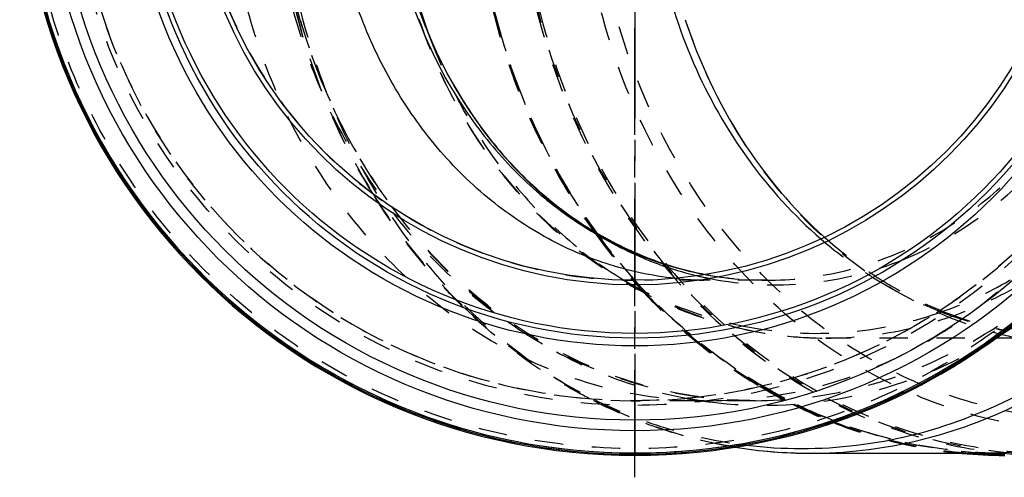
# Model space of a CAD drawing. Header units: millimetres. Extents: x 319 to 681, y 354 to 646.
# Tile 1 of 8: x 319 to 544, y 354 to 458. Entities that reach past the tile are written whole.
import ezdxf

# ---------------------------------------------------------------- set-up
doc = ezdxf.new("R2010")
doc.units = ezdxf.units.MM
doc.header["$LTSCALE"] = 65.185185
doc.linetypes.add('CENTER', pattern=[0.6, 0.375, -0.075, 0.075, -0.075])
doc.linetypes.add('HIDDEN', pattern=[0.2, 0.1, -0.1])
for name, color, linetype in [('FLAECHEN', 7, 'CONTINUOUS'), ('KOERPER', 7, 'CONTINUOUS'), ('KONST.EL_MIT_GEO', 7, 'CONTINUOUS'), ('L1', 7, 'CONTINUOUS')]:
    doc.layers.add(name, color=color, linetype=linetype)

msp = doc.modelspace()

# ---------------------------------------------------------------- linework, layer by layer
at = {"layer": 'FLAECHEN', "color": 2, "linetype": 'CENTER'}
msp.add_line((459.79, 499.4), (459.79, 393.9), dxfattribs=at)
at = {"layer": 'KOERPER', "color": 2, "linetype": 'CENTER'}
msp.add_line((459.79, 499.4), (459.79, 359.53), dxfattribs=at)
at = {"layer": 'KOERPER', "color": 8, "linetype": 'HIDDEN'}
for p, q in [((489.79, 398.9), (476.94, 398.9)), ((487.33, 371.4), (459.79, 371.4))]:
    msp.add_line(p, q, dxfattribs=at)
at = {"layer": 'KOERPER', "color": 7, "linetype": 'Continuous'}
for p, q in [((499.86, 359.4), (544.14, 359.4)), ((544.12, 358.9), (544.29, 358.9))]:
    msp.add_line(p, q, dxfattribs=at)
at = {"layer": 'KOERPER', "color": 8, "linetype": 'HIDDEN'}
for centre, radius, start, end in [((459.79, 499.4), 128, 180, 121.0428), ((459.79, 499.4), 100.5, 89.9999, 270), ((562.94, 490.37), 138.27, 215.4914, 215.7698), ((560.79, 488.79), 135.6, 215.759, 221.5133), ((557.6, 486.07), 131.41, 221.5468, 222.8568), ((476.95, 474.45), 75.55, 263.9485, 269.9927), ((555.29, 483.9), 128.25, 222.8443, 229.4991), ((550.65, 478.52), 121.14, 229.5185, 239.0477), ((547.49, 473.53), 115.23, 239.1186, 243.3643), ((546.28, 471.12), 112.53, 243.3633, 248.1549), ((545.65, 469.6), 110.9, 248.1663, 248.5308)]:
    msp.add_arc(centre, radius, start, end, dxfattribs=at)
at = {"layer": 'KOERPER', "color": 7, "linetype": 'Continuous'}
for centre, radius, start, end in [((459.79, 499.4), 140.5, 180, 360), ((544.3, 464.45), 105.55, 264.7035, 269.906)]:
    msp.add_arc(centre, radius, start, end, dxfattribs=at)
at = {"layer": 'KOERPER', "color": 8, "linetype": 'HIDDEN'}
for points, knots in [([(366.09, 499.4), (366.09, 491.05), (367.5, 474.38), (373.79, 450.31), (384.03, 428.09), (397.83, 408.56), (414.7, 392.48), (434.02, 380.48), (455.03, 373.07), (469.68, 371.4), (476.94, 371.4)], [0, 0, 0, 0, 0.133645, 0.266026, 0.396059, 0.522952, 0.646355, 0.766446, 0.883939, 1, 1, 1, 1]), ([(422.61, 499.4), (422.61, 483.41), (427.29, 451.68), (441.33, 422.76), (450.36, 410.09)], [0, 0, 0, 0, 0.506943, 1, 1, 1, 1]), ([(432.61, 499.4), (432.61, 490.23), (434.16, 471.94), (441.07, 445.52), (452.31, 421.12), (467.46, 399.69), (485.98, 382.04), (507.18, 368.87), (530.24, 360.74), (546.33, 358.9), (554.29, 358.9)], [0, 0, 0, 0, 0.133646, 0.266025, 0.396059, 0.522952, 0.646356, 0.766446, 0.883939, 1, 1, 1, 1]), ([(476.94, 371.4), (484.19, 371.4), (498.85, 373.07), (519.86, 380.48), (539.17, 392.48), (556.04, 408.56), (569.85, 428.09), (580.08, 450.31), (586.38, 474.38), (587.79, 491.05), (587.79, 499.4)], [0, 0, 0, 0, 0.116061, 0.233554, 0.353645, 0.477048, 0.603941, 0.733974, 0.866355, 1, 1, 1, 1]), ([(476.94, 398.9), (475.57, 398.9), (470.59, 398.9), (465.62, 398.9), (462.01, 398.92)], [0, 0, 0, 0, 0.274847, 1, 1, 1, 1]), ([(505.06, 366.4), (507.44, 365.47), (516.99, 362.09), (527.01, 360.05), (534.55, 359.35)], [0, 0, 0, 0, 0.251965, 1, 1, 1, 1])]:
    msp.add_open_spline(points, degree=3, knots=knots, dxfattribs=at)
at = {"layer": 'KOERPER', "color": 7, "linetype": 'Continuous'}
msp.add_open_spline([(468.98, 399.32), (463.63, 399.89), (452.92, 402.2), (437.8, 408.99), (424.05, 418.86), (412.14, 431.45), (402.44, 446.35), (392.85, 468.65), (389.9, 487.13), (389.9, 499.4)], degree=3, knots=[0, 0, 0, 0, 0.116111, 0.234038, 0.354696, 0.478567, 0.605678, 0.735637, 1, 1, 1, 1], dxfattribs=at)
at = {"layer": 'KONST.EL_MIT_GEO', "color": 8, "linetype": 'HIDDEN'}
for p, q in [((457.11, 399.02), (457.27, 398.93)), ((489.79, 398.9), (489.79, 398.9)), ((430.74, 389.48), (430.8, 389.43)), ((483.09, 388.14), (483.16, 388.12)), ((561.23, 385.7), (503.36, 385.7)), ((449.47, 371.82), (449.41, 371.85)), ((450.37, 371.75), (450.44, 371.72))]:
    msp.add_line(p, q, dxfattribs=at)
at = {"layer": 'KONST.EL_MIT_GEO', "color": 7, "linetype": 'Continuous'}
msp.add_line((544.14, 359.1), (544.29, 359.1), dxfattribs=at)
at = {"layer": 'KONST.EL_MIT_GEO', "color": 8, "linetype": 'HIDDEN'}
for radius in [140.3, 140, 138.93, 129.07, 128]:
    msp.add_circle((459.79, 499.4), radius, dxfattribs=at)
at = {"layer": 'KONST.EL_MIT_GEO', "color": 7, "linetype": 'Continuous'}
for radius in [134.87, 132.45, 115.5, 113.7, 112.63, 101.57, 100.5]:
    msp.add_circle((459.79, 499.4), radius, dxfattribs=at)
for centre, radius, start, end in [((459.79, 499.4), 140.23, 93.1557, 86.8444), ((459.79, 499.4), 139.94, 93.155, 86.845), ((499.89, 466.86), 107.46, 260.7718, 269.9871), ((544.29, 464.46), 105.36, 265.9315, 269.9178)]:
    msp.add_arc(centre, radius, start, end, dxfattribs=at)
at = {"layer": 'KONST.EL_MIT_GEO', "color": 8, "linetype": 'HIDDEN'}
for centre, radius, start, end in [((528.72, 497.61), 123.59, 200.4334, 200.6309), ((562.75, 490.26), 137.87, 215.6692, 215.9357), ((560.55, 488.64), 135.14, 215.925, 221.5888), ((566.87, 483.13), 98.83, 229.1768, 236.5516), ((568.01, 481.48), 97.5, 228.2538, 235.7825), ((565.03, 480.48), 95.61, 236.5955, 237.8426), ((565.88, 478.51), 93.85, 235.8369, 236.9465), ((557.61, 486.12), 131.26, 221.6174, 223.0793), ((491.99, 475.38), 77.57, 256.6194, 258.87), ((489.8, 474.61), 75.71, 259.3803, 269.9875), ((489.88, 473.18), 74.28, 259.1364, 259.4225), ((489.87, 473.12), 74.23, 259.4225, 260.0979), ((489.81, 472.73), 73.83, 260.0926, 269.9794), ((563.56, 478.06), 92.77, 237.8181, 248.281), ((555.08, 483.72), 127.78, 223.0665, 229.601), ((562.29, 475.2), 89.65, 248.3547, 248.7133), ((562.62, 472.45), 86.96, 247.6202, 248.0635), ((561.8, 473.88), 88.24, 248.7002, 258.275), ((561.93, 470.67), 85.05, 248.0442, 257.7985), ((503.41, 471.67), 85.97, 256.3757, 269.9678), ((561.38, 472.17), 86.48, 258.3144, 258.7501), ((561.42, 468.69), 83, 257.8498, 258.3044), ((550.59, 478.48), 120.88, 229.6154, 239.1485), ((485.84, 476.59), 106.96, 298.8169, 302.4014), ((547.5, 473.6), 115.11, 239.2195, 243.5436), ((489.41, 467.99), 97.66, 259.494, 261.656), ((489.38, 467.8), 97.47, 261.6566, 262.6431), ((546.18, 470.95), 112.15, 243.5455, 248.269), ((545.68, 469.73), 110.83, 248.2792, 248.6413), ((499.94, 467.26), 107.86, 259.9512, 260.7743), ((497.92, 465.34), 104.87, 262.1857, 263.0624)]:
    msp.add_arc(centre, radius, start, end, dxfattribs=at)
for points, knots in [([(547.6, 639.42), (539.79, 638.92), (524.11, 636.14), (501.89, 626.88), (481.66, 612.88), (464.17, 594.7), (450.05, 573.02), (436.3, 540.41), (429.9, 495.52), (438.41, 451.01), (453.71, 419.28), (468.85, 398.52), (487.19, 381.47), (508.07, 368.78), (530.72, 360.94), (554.29, 358.29), (577.86, 360.94), (600.51, 368.78), (621.39, 381.47), (639.73, 398.52), (654.87, 419.28), (670.17, 451.01), (678.68, 495.52), (672.27, 540.41), (658.53, 573.02), (644.41, 594.7), (626.92, 612.88), (606.69, 626.88), (584.46, 636.14), (568.79, 638.92), (560.97, 639.42)], [0, 0, 0, 0, 0.029069, 0.058572, 0.088768, 0.1198, 0.151681, 0.184303, 0.250644, 0.316811, 0.349238, 0.380883, 0.411669, 0.441648, 0.470997, 0.5, 0.529003, 0.558352, 0.588331, 0.619117, 0.650762, 0.68319, 0.749357, 0.815697, 0.848319, 0.8802, 0.911232, 0.941428, 0.970931, 1, 1, 1, 1]), ([(376.47, 499.4), (376.47, 491.05), (377.89, 474.39), (384.17, 450.33), (394.4, 428.11), (408.2, 408.58), (425.08, 392.49), (444.4, 380.49), (465.41, 373.08), (480.07, 371.4), (487.33, 371.4)], [0, 0, 0, 0, 0.133572, 0.265909, 0.395921, 0.522822, 0.646256, 0.766382, 0.883907, 1, 1, 1, 1]), ([(378.62, 499.4), (378.62, 490.26), (380.16, 472.04), (387.05, 445.71), (398.24, 421.4), (413.34, 400.04), (431.79, 382.45), (452.92, 369.34), (475.9, 361.23), (491.93, 359.4), (499.86, 359.4)], [0, 0, 0, 0, 0.133645, 0.266025, 0.396058, 0.522951, 0.646355, 0.766446, 0.883938, 1, 1, 1, 1]), ([(422.79, 499.4), (422.79, 483.36), (427.5, 451.53), (441.65, 422.54), (450.74, 409.87)], [0, 0, 0, 0, 0.507004, 1, 1, 1, 1]), ([(422.9, 499.4), (422.9, 490.26), (424.44, 472.04), (431.32, 445.71), (442.52, 421.4), (457.62, 400.04), (476.07, 382.45), (497.2, 369.34), (520.18, 361.23), (536.2, 359.4), (544.14, 359.4)], [0, 0, 0, 0, 0.133645, 0.266026, 0.396059, 0.522951, 0.646355, 0.766446, 0.883939, 1, 1, 1, 1]), ([(544.14, 359.4), (536.21, 359.4), (520.19, 361.23), (497.22, 369.33), (476.1, 382.45), (457.65, 400.04), (442.56, 421.39), (431.36, 445.71), (424.48, 472.03), (422.94, 490.26), (422.94, 499.4)], [0, 0, 0, 0, 0.116015, 0.23347, 0.353538, 0.476937, 0.603841, 0.733899, 0.866315, 1, 1, 1, 1]), ([(433.21, 499.4), (433.21, 487.49), (435.83, 463.77), (447.44, 430.4), (466.03, 401.4), (490.49, 378.68), (519.31, 363.82), (550.59, 357.96), (582.12, 361.56), (601.62, 369.98), (610.65, 375.44)], [0, 0, 0, 0, 0.135456, 0.268819, 0.398401, 0.523388, 0.644155, 0.762257, 0.880053, 1, 1, 1, 1]), ([(618.07, 379.94), (609.37, 374.67), (590.58, 366.55), (560.2, 363.09), (530.05, 368.73), (502.28, 383.04), (478.7, 404.94), (460.79, 432.89), (449.59, 465.05), (447.06, 487.92), (447.06, 499.4)], [0, 0, 0, 0, 0.119936, 0.237722, 0.355812, 0.476567, 0.60154, 0.731108, 0.864483, 1, 1, 1, 1]), ([(679.5, 499.4), (679.5, 482.26), (673.81, 448.29), (652.72, 411.17), (629.19, 388.76), (609.2, 376.35), (587.45, 368.68), (564.79, 366.08), (542.13, 368.68), (520.38, 376.35), (500.39, 388.76), (476.86, 411.17), (455.77, 448.29), (450.08, 482.26), (450.08, 499.4)], [0, 0, 0, 0, 0.132798, 0.260981, 0.322811, 0.382981, 0.441849, 0.5, 0.558151, 0.617019, 0.677189, 0.739019, 0.867202, 1, 1, 1, 1]), ([(471.28, 458.4), (473.32, 452.2), (478.3, 440.23), (488.43, 423.9), (500.87, 409.8), (515.26, 398.38), (531.16, 390), (548.11, 384.92), (565.58, 383.32), (583.02, 385.24), (599.89, 390.62), (615.68, 399.29), (629.91, 410.97), (646.39, 430.22), (660.9, 459.84), (664.82, 486.14), (664.82, 499.4)], [0, 0, 0, 0, 0.065914, 0.130501, 0.193562, 0.255072, 0.315197, 0.374285, 0.432827, 0.491395, 0.550557, 0.610794, 0.67244, 0.735642, 0.865956, 1, 1, 1, 1]), ([(487.33, 371.4), (494.58, 371.4), (509.23, 373.07), (530.24, 380.49), (549.56, 392.48), (566.43, 408.56), (580.24, 428.09), (590.47, 450.31), (596.76, 474.38), (598.18, 491.05), (598.18, 499.4)], [0, 0, 0, 0, 0.116062, 0.233554, 0.353645, 0.477049, 0.603942, 0.733976, 0.866355, 1, 1, 1, 1]), ([(489.79, 398.9), (495.48, 398.9), (506.99, 400.22), (523.48, 406.03), (538.65, 415.45), (551.9, 428.08), (562.74, 443.41), (570.77, 460.86), (575.71, 479.76), (576.82, 492.84), (576.82, 499.4)], [0, 0, 0, 0, 0.116061, 0.233554, 0.353645, 0.477049, 0.603941, 0.733975, 0.866354, 1, 1, 1, 1]), ([(503.36, 385.7), (509.81, 385.7), (522.83, 387.19), (541.5, 393.78), (558.66, 404.44), (573.65, 418.73), (585.9, 436.08), (594.99, 455.82), (600.57, 477.19), (601.83, 491.98), (601.83, 499.4)], [0, 0, 0, 0, 0.116105, 0.233642, 0.353778, 0.477212, 0.604101, 0.7341, 0.866431, 1, 1, 1, 1]), ([(521.11, 403.64), (529.74, 407.16), (546.2, 417.53), (565.05, 440.35), (577.03, 468.48), (579.75, 489.05), (579.75, 499.4)], [0, 0, 0, 0, 0.235821, 0.482069, 0.738121, 1, 1, 1, 1]), ([(527.77, 390.98), (532.88, 392.64), (542.91, 396.95), (556.7, 406.06), (569.03, 417.6), (583.19, 435.97), (595.57, 463.35), (598.9, 487.33), (598.9, 499.4)], [0, 0, 0, 0, 0.116688, 0.235664, 0.357348, 0.481858, 0.737747, 1, 1, 1, 1]), ([(487.33, 371.4), (480.28, 371.4), (466.05, 373.01), (445.59, 380.16), (426.68, 391.77), (410.04, 407.4), (396.29, 426.47), (385.94, 448.27), (379.39, 471.97), (377.72, 488.44), (377.57, 496.72)], [0, 0, 0, 0, 0.114776, 0.231198, 0.350617, 0.473815, 0.600969, 0.731679, 0.865075, 1, 1, 1, 1]), ([(377.57, 496.72), (377.83, 482.11), (382.6, 453.21), (395.87, 427.02), (404.31, 415.6)], [0, 0, 0, 0, 0.507177, 1, 1, 1, 1]), ([(403.85, 496.91), (403.99, 489.63), (405.48, 475.13), (411.33, 454.23), (420.59, 434.96), (432.94, 418.02), (447.97, 404.05), (465.16, 393.62), (483.86, 387.16), (496.9, 385.7), (503.36, 385.7)], [0, 0, 0, 0, 0.132455, 0.263697, 0.392855, 0.519309, 0.64284, 0.76366, 0.882392, 1, 1, 1, 1]), ([(403.86, 496.11), (404.12, 486.12), (406.91, 466.28), (417.79, 438.75), (434.62, 415.41), (449.39, 403.54), (457.29, 398.92)], [0, 0, 0, 0, 0.259969, 0.515079, 0.762132, 1, 1, 1, 1]), ([(399.91, 418.67), (393.5, 429.07), (383.24, 451.84), (378.72, 476.37), (377.9, 488.8)], [0, 0, 0, 0, 0.495019, 1, 1, 1, 1]), ([(377.97, 487.79), (378.86, 475.49), (383.45, 451.28), (393.65, 428.82), (400.01, 418.57)], [0, 0, 0, 0, 0.505571, 1, 1, 1, 1]), ([(413.06, 454.07), (417.35, 442.67), (426.35, 426.51), (442.78, 409.09), (452.19, 402.04), (457.11, 399.02)], [0, 0, 0, 0, 0.510586, 0.758201, 1, 1, 1, 1]), ([(420.74, 392.61), (418.76, 394.53), (411.02, 402.54), (404.31, 411.53), (399.91, 418.67)], [0, 0, 0, 0, 0.247299, 1, 1, 1, 1]), ([(400.01, 418.57), (401.5, 416.16), (407.68, 406.83), (415.01, 398.25), (421.04, 392.48)], [0, 0, 0, 0, 0.253616, 1, 1, 1, 1]), ([(404.31, 415.6), (408.04, 410.55), (416.19, 401.1), (425.73, 393.04), (430.74, 389.48)], [0, 0, 0, 0, 0.505587, 1, 1, 1, 1]), ([(477.01, 399.27), (484.31, 397.84), (499.47, 397.09), (514.17, 400.81), (521.11, 403.64)], [0, 0, 0, 0, 0.498229, 1, 1, 1, 1]), ([(457.27, 398.93), (459.29, 397.69), (467.44, 393.11), (476.31, 389.78), (483.09, 388.14)], [0, 0, 0, 0, 0.253195, 1, 1, 1, 1]), ([(457.29, 398.92), (461.54, 396.44), (470.39, 392.16), (479.83, 389.41), (484.59, 388.45)], [0, 0, 0, 0, 0.503549, 1, 1, 1, 1]), ([(514.69, 399.85), (515.87, 399.08), (520.62, 396.14), (525.65, 393.63), (529.51, 392.05)], [0, 0, 0, 0, 0.252849, 1, 1, 1, 1]), ([(449.41, 371.85), (446.81, 373.2), (436.52, 379.03), (427.12, 386.41), (420.74, 392.61)], [0, 0, 0, 0, 0.247343, 1, 1, 1, 1]), ([(421.04, 392.48), (425.42, 388.28), (434.7, 380.59), (445.05, 374.39), (450.37, 371.75)], [0, 0, 0, 0, 0.504856, 1, 1, 1, 1]), ([(430.8, 389.43), (436.93, 385.08), (449.99, 377.69), (464.36, 373.3), (471.6, 371.96)], [0, 0, 0, 0, 0.505073, 1, 1, 1, 1]), ([(484.59, 388.45), (491.7, 387.02), (506.39, 385.96), (520.84, 388.73), (527.77, 390.98)], [0, 0, 0, 0, 0.499069, 1, 1, 1, 1]), ([(476.9, 371.13), (487.14, 369.81), (508.34, 370.47), (528.21, 377.82), (537.4, 382.87)], [0, 0, 0, 0, 0.496317, 1, 1, 1, 1]), ([(481.12, 361.05), (475.65, 362.02), (464.78, 364.83), (454.46, 369.24), (449.47, 371.82)], [0, 0, 0, 0, 0.497505, 1, 1, 1, 1]), ([(450.44, 371.72), (455.68, 369.12), (466.53, 364.77), (477.94, 362.23), (483.66, 361.44)], [0, 0, 0, 0, 0.502907, 1, 1, 1, 1]), ([(505.31, 366.52), (510.36, 364.54), (520.72, 361.34), (531.45, 359.75), (536.82, 359.37)], [0, 0, 0, 0, 0.502055, 1, 1, 1, 1])]:
    msp.add_open_spline(points, degree=3, knots=knots, dxfattribs=at)
at = {"layer": 'KONST.EL_MIT_GEO', "color": 7, "linetype": 'Continuous'}
for points, knots in [([(402.75, 499.4), (402.75, 487.7), (406.25, 464.49), (419.24, 438.44), (433.96, 421.62), (446.66, 411.5), (460.71, 404.12), (470.78, 401.15), (475.85, 400.2)], [0, 0, 0, 0, 0.26368, 0.519912, 0.644145, 0.765295, 0.883679, 1, 1, 1, 1]), ([(404.89, 499.4), (404.89, 491.72), (406.23, 476.42), (410.26, 461.59), (412.91, 454.47)], [0, 0, 0, 0, 0.502493, 1, 1, 1, 1]), ([(462.76, 499.4), (462.76, 490.63), (464.51, 473.17), (472.27, 448.31), (484.78, 426.13), (496.07, 413.69), (502.26, 408.34)], [0, 0, 0, 0, 0.2575, 0.511635, 0.759674, 1, 1, 1, 1]), ([(485.26, 361.24), (493.58, 360.22), (510.61, 360.22), (535.53, 366.38), (558.76, 378.39), (579.23, 395.69), (596.11, 417.46), (608.68, 442.75), (616.43, 470.45), (618.18, 489.73), (618.18, 499.4)], [0, 0, 0, 0, 0.116408, 0.233651, 0.353223, 0.47615, 0.602819, 0.732966, 0.865764, 1, 1, 1, 1]), ([(499.86, 359.4), (507.8, 359.4), (523.82, 361.23), (546.8, 369.34), (567.93, 382.45), (586.38, 400.04), (601.48, 421.4), (612.68, 445.71), (619.56, 472.04), (621.1, 490.26), (621.1, 499.4)], [0, 0, 0, 0, 0.116062, 0.233554, 0.353645, 0.477049, 0.603942, 0.733975, 0.866355, 1, 1, 1, 1]), ([(543.15, 386.28), (552.01, 391.9), (568.46, 406.06), (586.91, 433.38), (598.49, 465.21), (601.1, 487.97), (601.1, 499.4)], [0, 0, 0, 0, 0.238111, 0.485412, 0.740495, 1, 1, 1, 1]), ([(403.85, 496.91), (404.09, 485.66), (407.77, 463.39), (420.26, 438.34), (434.24, 421.95), (446.27, 411.92), (459.6, 404.35), (469.19, 401.07), (474.04, 399.92)], [0, 0, 0, 0, 0.263215, 0.519194, 0.643483, 0.764828, 0.883474, 1, 1, 1, 1]), ([(403.85, 496.91), (404.09, 485.39), (407.93, 462.66), (420.94, 437.26), (435.42, 420.94), (447.76, 411.18), (461.33, 404.05), (471.01, 401.16), (475.88, 400.23)], [0, 0, 0, 0, 0.266324, 0.523726, 0.647781, 0.768205, 0.885347, 1, 1, 1, 1]), ([(471.28, 458.4), (474.45, 448.76), (482.93, 430.59), (495.86, 415.18), (503.09, 408.73)], [0, 0, 0, 0, 0.511542, 1, 1, 1, 1])]:
    msp.add_open_spline(points, degree=3, knots=knots, dxfattribs=at)
at = {"layer": 'L1', "color": 2, "linetype": 'CENTER'}
msp.add_line((459.79, 353.9), (459.79, 646.1), dxfattribs=at)

doc.saveas('drawing.dxf')
